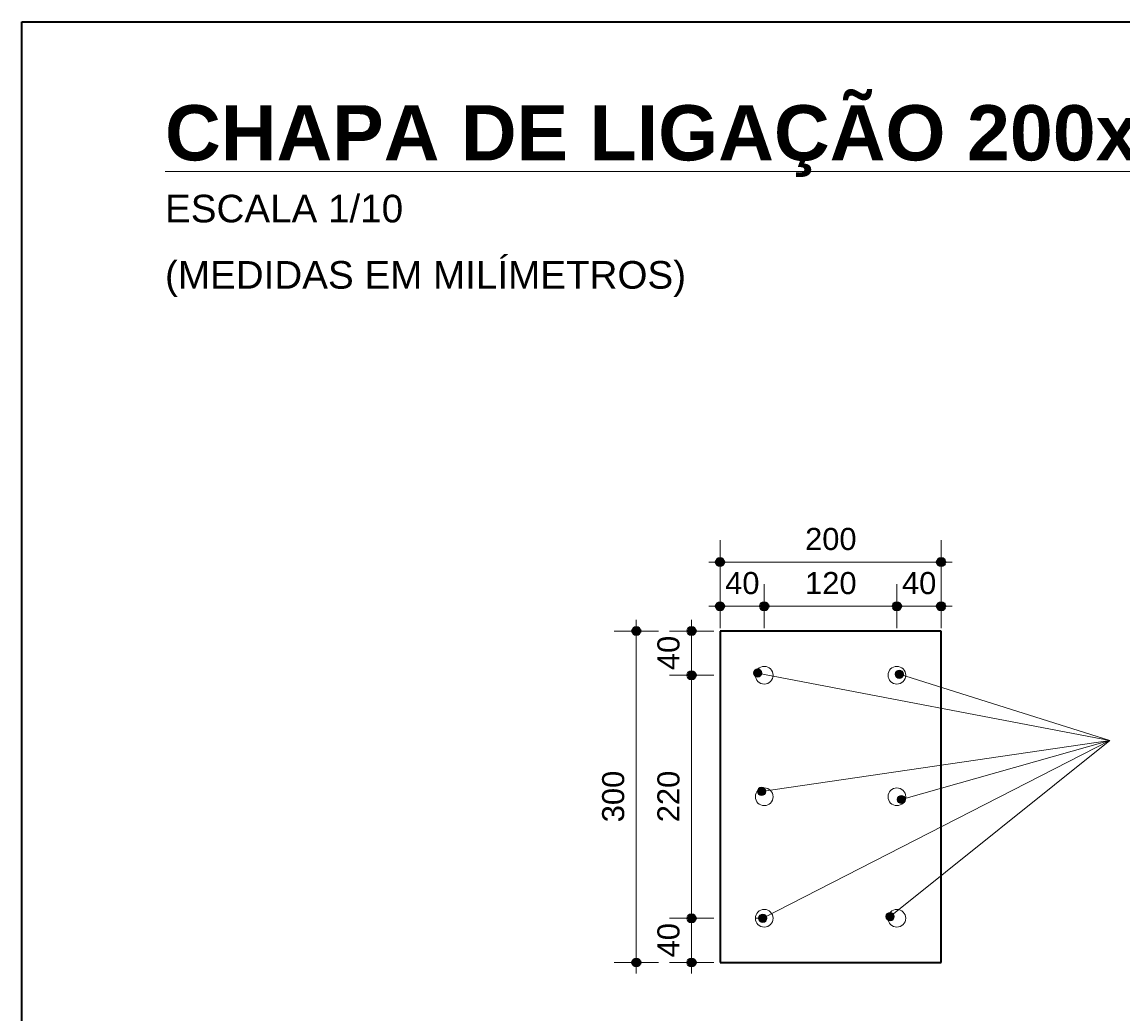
# Model space of a CAD drawing. Header units: metres. Extents: x 103.3 to 155.6, y 2.9 to 38.9.
# Tile 5 of 8: x 103.3 to 104.3, y 38 to 38.9. Entities that reach past the tile are written whole.
import ezdxf

# ---------------------------------------------------------------- set-up
doc = ezdxf.new("R2010")
doc.units = ezdxf.units.M
doc.linetypes.add('Projeção', pattern=[0.003969, 0.002381, -0.001587])
for name, color, linetype, lineweight in [('A-ANNO-DIMS', 7, 'Continuous', 9), ('A-ANNO-DIMS-10', 7, 'Continuous', 9), ('A-DETL-MEDM', 7, 'Continuous', 35), ('A-DETL-THIN', 7, 'Continuous', 18), ('A-FLOR-OVHD', 7, 'Projeção', 18), ('G-ANNO-TEXT', 7, 'Continuous', 9)]:
    doc.layers.add(name, color=color, linetype=linetype, lineweight=lineweight)
doc.styles.add('Arial', font='arial.ttf', dxfattribs={"height": 0.025})
doc.styles.add('Arial_1', font='arial.ttf', dxfattribs={"height": 0.02})
doc.styles.add('Arial_B', font='arialbd.ttf', dxfattribs={"height": 0.05})
doc.dimstyles.new('Linear_-_3_mm_em_mm_2_DIGITOS', dxfattribs={"dimscale": 0.3048, "dimtxt": 0.020405, "dimasz": 0.098425, "dimexe": 0.065617, "dimexo": 0.0625, "dimgap": 0.016404, "dimtad": 1, "dimlfac": 1000, "dimrnd": 0.01, "dimdsep": 46, "dimtxsty": 'Arial_1', "dimblk1": 'DOTSMALL', "dimblk2": 'DOTSMALL', "dimsah": 1, "dimcen": 0.09, "dimdle": 0.032808, "dimazin": 0, "dimtfac": 1, "dimtdec": 4, "dimtix": 1, "dimtmove": 0, "dimatfit": 3, "dimfxl": 0.065617, "dimfxlon": 1, "dimtvp": 1, "dimtolj": 1, "dimtzin": 0, "dimarcsym": 2})

# ---------------------------------------------------------------- blocks, each defined once
blk = doc.blocks.new('DIMBLOCK5-CHAPA DE BASE')
at = {"layer": 'A-ANNO-DIMS-10', "lineweight": 35, "transparency": 16777216}
h = blk.add_hatch(color=256, dxfattribs=at)
edge = h.paths.add_edge_path()
edge.add_arc((103.88067, 38.30582), 0.00375, 0, 360)
h = blk.add_hatch(color=256, dxfattribs=at)
edge = h.paths.add_edge_path()
edge.add_arc((103.88067, 38.00582), 0.00375, 0, 360)
at = {"layer": 'A-ANNO-DIMS-10', "transparency": 16777216}
for p, q in [((103.88067, 38.31582), (103.88067, 37.99582)), ((103.88067, 38.30582), (103.86067, 38.30582)), ((103.88067, 38.30582), (103.90067, 38.30582)), ((103.88067, 38.00582), (103.86067, 38.00582)), ((103.88067, 38.00582), (103.90067, 38.00582))]:
    blk.add_line(p, q, dxfattribs=at)
at = {"layer": 'A-ANNO-DIMS-10', "lineweight": 35, "transparency": 16777216}
for centre in [(103.88067, 38.30582), (103.88067, 38.00582)]:
    blk.add_circle(centre, 0.00375, dxfattribs=at)
at = {"layer": 'A-ANNO-DIMS-10', "color": 0, "transparency": 16777216, "insert": (103.8497, 38.13275), "char_height": 0.02, "width": 0.0553765, "attachment_point": 1, "rotation": 90, "line_spacing_factor": 0.941778, "style": 'Arial_1'}
blk.add_mtext('300', dxfattribs=at)
blk = doc.blocks.new('_DotSmall')
at = {"color": 0, "linetype": 'ByBlock', "const_width": 0.5}
blk.add_lwpolyline([(-0.0625, 0, 1), (0.0625, 0, 1)], format="xyb", close=True, dxfattribs=at)
blk = doc.blocks.new('DIMBLOCK6-CHAPA DE BASE')
at = {"layer": 'A-ANNO-DIMS-10', "lineweight": 35, "transparency": 16777216}
h = blk.add_hatch(color=256, dxfattribs=at)
edge = h.paths.add_edge_path()
edge.add_arc((103.95642, 38.36818), 0.00375, 0, 360)
h = blk.add_hatch(color=256, dxfattribs=at)
edge = h.paths.add_edge_path()
edge.add_arc((104.15642, 38.36818), 0.00375, 0, 360)
at = {"layer": 'A-ANNO-DIMS-10', "transparency": 16777216}
for p, q in [((103.95642, 38.36818), (103.95642, 38.38818)), ((104.15642, 38.36818), (104.15642, 38.38818)), ((103.94642, 38.36818), (104.16642, 38.36818)), ((103.95642, 38.36818), (103.95642, 38.34818)), ((104.15642, 38.36818), (104.15642, 38.34818))]:
    blk.add_line(p, q, dxfattribs=at)
at = {"layer": 'A-ANNO-DIMS-10', "lineweight": 35, "transparency": 16777216}
for centre in [(103.95642, 38.36818), (104.15642, 38.36818)]:
    blk.add_circle(centre, 0.00375, dxfattribs=at)
at = {"layer": 'A-ANNO-DIMS-10', "color": 0, "transparency": 16777216, "insert": (104.03335, 38.39914), "char_height": 0.02, "width": 0.0553765, "attachment_point": 1, "line_spacing_factor": 0.941778, "style": 'Arial_1'}
blk.add_mtext('200', dxfattribs=at)
blk = doc.blocks.new('DIMBLOCK7-CHAPA DE BASE')
at = {"layer": 'A-ANNO-DIMS-10', "lineweight": 35, "transparency": 16777216}
h = blk.add_hatch(color=256, dxfattribs=at)
edge = h.paths.add_edge_path()
edge.add_arc((103.95642, 38.32826), 0.00375, 0, 360)
h = blk.add_hatch(color=256, dxfattribs=at)
edge = h.paths.add_edge_path()
edge.add_arc((103.99642, 38.32826), 0.00375, 0, 360)
at = {"layer": 'A-ANNO-DIMS-10', "transparency": 16777216}
for p, q in [((103.95642, 38.32826), (103.95642, 38.34826)), ((103.99642, 38.32826), (103.99642, 38.34826)), ((103.94642, 38.32826), (103.99642, 38.32826)), ((103.95642, 38.32826), (103.95642, 38.30826)), ((103.99642, 38.32826), (103.99642, 38.30826))]:
    blk.add_line(p, q, dxfattribs=at)
at = {"layer": 'A-ANNO-DIMS-10', "lineweight": 35, "transparency": 16777216}
for centre in [(103.95642, 38.32826), (103.99642, 38.32826)]:
    blk.add_circle(centre, 0.00375, dxfattribs=at)
at = {"layer": 'A-ANNO-DIMS-10', "color": 0, "transparency": 16777216, "insert": (103.96104, 38.35923), "char_height": 0.02, "width": 0.0369177, "attachment_point": 1, "line_spacing_factor": 0.941778, "style": 'Arial_1'}
blk.add_mtext('40', dxfattribs=at)
blk = doc.blocks.new('DIMBLOCK8-CHAPA DE BASE')
at = {"layer": 'A-ANNO-DIMS-10', "lineweight": 35, "transparency": 16777216}
h = blk.add_hatch(color=256, dxfattribs=at)
edge = h.paths.add_edge_path()
edge.add_arc((103.99642, 38.32826), 0.00375, 0, 360)
h = blk.add_hatch(color=256, dxfattribs=at)
edge = h.paths.add_edge_path()
edge.add_arc((104.11642, 38.32826), 0.00375, 0, 360)
at = {"layer": 'A-ANNO-DIMS-10', "transparency": 16777216}
for p, q in [((103.99642, 38.32826), (103.99642, 38.34826)), ((104.11642, 38.32826), (104.11642, 38.34826)), ((103.99642, 38.32826), (104.11642, 38.32826)), ((103.99642, 38.32826), (103.99642, 38.30826)), ((104.11642, 38.32826), (104.11642, 38.30826))]:
    blk.add_line(p, q, dxfattribs=at)
at = {"layer": 'A-ANNO-DIMS-10', "lineweight": 35, "transparency": 16777216}
for centre in [(103.99642, 38.32826), (104.11642, 38.32826)]:
    blk.add_circle(centre, 0.00375, dxfattribs=at)
at = {"layer": 'A-ANNO-DIMS-10', "color": 0, "transparency": 16777216, "insert": (104.03335, 38.35923), "char_height": 0.02, "width": 0.0553765, "attachment_point": 1, "line_spacing_factor": 0.941778, "style": 'Arial_1'}
blk.add_mtext('120', dxfattribs=at)
blk = doc.blocks.new('DIMBLOCK9-CHAPA DE BASE')
at = {"layer": 'A-ANNO-DIMS-10', "lineweight": 35, "transparency": 16777216}
h = blk.add_hatch(color=256, dxfattribs=at)
edge = h.paths.add_edge_path()
edge.add_arc((104.11642, 38.32826), 0.00375, 0, 360)
h = blk.add_hatch(color=256, dxfattribs=at)
edge = h.paths.add_edge_path()
edge.add_arc((104.15642, 38.32826), 0.00375, 0, 360)
at = {"layer": 'A-ANNO-DIMS-10', "transparency": 16777216}
for p, q in [((104.11642, 38.32826), (104.11642, 38.34826)), ((104.15642, 38.32826), (104.15642, 38.34826)), ((104.11642, 38.32826), (104.16642, 38.32826)), ((104.11642, 38.32826), (104.11642, 38.30826)), ((104.15642, 38.32826), (104.15642, 38.30826))]:
    blk.add_line(p, q, dxfattribs=at)
at = {"layer": 'A-ANNO-DIMS-10', "lineweight": 35, "transparency": 16777216}
for centre in [(104.11642, 38.32826), (104.15642, 38.32826)]:
    blk.add_circle(centre, 0.00375, dxfattribs=at)
at = {"layer": 'A-ANNO-DIMS-10', "color": 0, "transparency": 16777216, "insert": (104.12104, 38.35923), "char_height": 0.02, "width": 0.0369177, "attachment_point": 1, "line_spacing_factor": 0.941778, "style": 'Arial_1'}
blk.add_mtext('40', dxfattribs=at)
blk = doc.blocks.new('DIMBLOCK10-CHAPA DE BASE')
at = {"layer": 'A-ANNO-DIMS-10', "lineweight": 35, "transparency": 16777216}
h = blk.add_hatch(color=256, dxfattribs=at)
edge = h.paths.add_edge_path()
edge.add_arc((103.93067, 38.30582), 0.00375, 0, 360)
h = blk.add_hatch(color=256, dxfattribs=at)
edge = h.paths.add_edge_path()
edge.add_arc((103.93067, 38.26582), 0.00375, 0, 360)
at = {"layer": 'A-ANNO-DIMS-10', "transparency": 16777216}
for p, q in [((103.93067, 38.31582), (103.93067, 38.26582)), ((103.93067, 38.30582), (103.91067, 38.30582)), ((103.93067, 38.30582), (103.95067, 38.30582)), ((103.93067, 38.26582), (103.91067, 38.26582)), ((103.93067, 38.26582), (103.95067, 38.26582))]:
    blk.add_line(p, q, dxfattribs=at)
at = {"layer": 'A-ANNO-DIMS-10', "lineweight": 35, "transparency": 16777216}
for centre in [(103.93067, 38.30582), (103.93067, 38.26582)]:
    blk.add_circle(centre, 0.00375, dxfattribs=at)
at = {"layer": 'A-ANNO-DIMS-10', "color": 0, "transparency": 16777216, "insert": (103.8997, 38.27044), "char_height": 0.02, "width": 0.0369177, "attachment_point": 1, "rotation": 90, "line_spacing_factor": 0.941778, "style": 'Arial_1'}
blk.add_mtext('40', dxfattribs=at)
blk = doc.blocks.new('DIMBLOCK11-CHAPA DE BASE')
at = {"layer": 'A-ANNO-DIMS-10', "lineweight": 35, "transparency": 16777216}
h = blk.add_hatch(color=256, dxfattribs=at)
edge = h.paths.add_edge_path()
edge.add_arc((103.93067, 38.26582), 0.00375, 0, 360)
h = blk.add_hatch(color=256, dxfattribs=at)
edge = h.paths.add_edge_path()
edge.add_arc((103.93067, 38.04582), 0.00375, 0, 360)
at = {"layer": 'A-ANNO-DIMS-10', "transparency": 16777216}
for p, q in [((103.93067, 38.26582), (103.91067, 38.26582)), ((103.93067, 38.26582), (103.93067, 38.04582)), ((103.93067, 38.26582), (103.95067, 38.26582)), ((103.93067, 38.04582), (103.91067, 38.04582)), ((103.93067, 38.04582), (103.95067, 38.04582))]:
    blk.add_line(p, q, dxfattribs=at)
at = {"layer": 'A-ANNO-DIMS-10', "lineweight": 35, "transparency": 16777216}
for centre in [(103.93067, 38.26582), (103.93067, 38.04582)]:
    blk.add_circle(centre, 0.00375, dxfattribs=at)
at = {"layer": 'A-ANNO-DIMS-10', "color": 0, "transparency": 16777216, "insert": (103.8997, 38.13275), "char_height": 0.02, "width": 0.0553765, "attachment_point": 1, "rotation": 90, "line_spacing_factor": 0.941778, "style": 'Arial_1'}
blk.add_mtext('220', dxfattribs=at)
blk = doc.blocks.new('DIMBLOCK12-CHAPA DE BASE')
at = {"layer": 'A-ANNO-DIMS-10', "lineweight": 35, "transparency": 16777216}
h = blk.add_hatch(color=256, dxfattribs=at)
edge = h.paths.add_edge_path()
edge.add_arc((103.93067, 38.04582), 0.00375, 0, 360)
h = blk.add_hatch(color=256, dxfattribs=at)
edge = h.paths.add_edge_path()
edge.add_arc((103.93067, 38.00582), 0.00375, 0, 360)
at = {"layer": 'A-ANNO-DIMS-10', "transparency": 16777216}
for p, q in [((103.93067, 38.04582), (103.91067, 38.04582)), ((103.93067, 38.04582), (103.93067, 37.99582)), ((103.93067, 38.04582), (103.95067, 38.04582)), ((103.93067, 38.00582), (103.91067, 38.00582)), ((103.93067, 38.00582), (103.95067, 38.00582))]:
    blk.add_line(p, q, dxfattribs=at)
at = {"layer": 'A-ANNO-DIMS-10', "lineweight": 35, "transparency": 16777216}
for centre in [(103.93067, 38.04582), (103.93067, 38.00582)]:
    blk.add_circle(centre, 0.00375, dxfattribs=at)
at = {"layer": 'A-ANNO-DIMS-10', "color": 0, "transparency": 16777216, "insert": (103.8997, 38.01044), "char_height": 0.02, "width": 0.0369177, "attachment_point": 1, "rotation": 90, "line_spacing_factor": 0.941778, "style": 'Arial_1'}
blk.add_mtext('40', dxfattribs=at)

msp = doc.modelspace()

# ---------------------------------------------------------------- hatches: boundary and pattern name
at = {"layer": 'G-ANNO-TEXT'}
h = msp.add_hatch(color=256, dxfattribs=at)
edge = h.paths.add_edge_path()
edge.add_arc((103.99045, 38.267788), 0.00375, 0, 360)
h = msp.add_hatch(color=256, dxfattribs=at)
edge = h.paths.add_edge_path()
edge.add_arc((104.118673, 38.266693), 0.00375, 0, 360)
h = msp.add_hatch(color=256, dxfattribs=at)
edge = h.paths.add_edge_path()
edge.add_arc((103.993989, 38.160674), 0.00375, 0, 360)
h = msp.add_hatch(color=256, dxfattribs=at)
edge = h.paths.add_edge_path()
edge.add_arc((104.120477, 38.153344), 0.00375, 0, 360)
h = msp.add_hatch(color=256, dxfattribs=at)
edge = h.paths.add_edge_path()
edge.add_arc((104.110332, 38.047422), 0.00375, 0, 360)
h = msp.add_hatch(color=256, dxfattribs=at)
edge = h.paths.add_edge_path()
edge.add_arc((103.995113, 38.045911), 0.00375, 0, 360)

# ---------------------------------------------------------------- linework, layer by layer
at = {"layer": 'A-DETL-MEDM'}
for p, q in [((103.324812, 38.85701), (106.856423, 38.85701)), ((103.324812, 37.063236), (103.324812, 38.85701)), ((103.956423, 38.305824), (103.956423, 38.005824)), ((104.156423, 38.305824), (103.956423, 38.305824)), ((104.156423, 38.005824), (104.156423, 38.305824)), ((103.956423, 38.005824), (104.156423, 38.005824))]:
    msp.add_line(p, q, dxfattribs=at)
at = {"layer": 'A-DETL-THIN'}
for centre in [(103.996423, 38.265824), (104.116423, 38.265824), (103.996423, 38.155824), (104.116423, 38.155824), (103.996423, 38.045824), (104.116423, 38.045824)]:
    msp.add_circle(centre, 0.008, dxfattribs=at)
at = {"layer": 'A-FLOR-OVHD'}
msp.add_line((103.988423, 38.045824), (103.991585, 38.045824), dxfattribs=at)
at = {"layer": 'G-ANNO-TEXT'}
for p in [(103.99045, 38.267788), (104.118673, 38.266693), (103.993989, 38.160674), (103.995113, 38.045911), (104.110332, 38.047422), (104.120477, 38.153344)]:
    msp.add_line(p, (104.309179, 38.20669), dxfattribs=at)
for centre in [(103.99045, 38.267788), (104.118673, 38.266693), (103.993989, 38.160674), (104.120477, 38.153344), (104.110332, 38.047422), (103.995113, 38.045911)]:
    msp.add_circle(centre, 0.00375, dxfattribs=at)

# ---------------------------------------------------------------- texts
at = {"layer": 'G-ANNO-TEXT', "attachment_point": 1}
for s, insert, char_height, width, style in [('\\LCHAPA DE LIGAÇÃO 200x300x16 mm - (x10)', (103.454213, 38.781727), 0.05, 1.81582219, 'Arial_B'), ('ESCALA 1/10', (103.454213, 38.700664), 0.025, 0.25974675, 'Arial'), ('(MEDIDAS EM MILÍMETROS)', (103.454213, 38.640664), 0.025, 0.56919812, 'Arial')]:
    msp.add_mtext(s, dxfattribs=dict(at, insert=insert, char_height=char_height, width=width, style=style))

# ---------------------------------------------------------------- dimensions: what is measured, and where the dimension line sits
at = {"layer": 'A-ANNO-DIMS'}
for base, p1, p2, override, picture, middle in [((104.156423, 38.36818), (103.956423, 38.34818), (104.156423, 38.34818), {"dimpost": '<>', "dimfxl": 0.2}, 'DIMBLOCK6-CHAPA DE BASE', (104.056423, 38.383391)), ((103.996423, 38.328263), (103.956423, 38.308263), (103.996423, 38.308263), {"dimpost": '<>', "dimfxl": 0.04}, 'DIMBLOCK7-CHAPA DE BASE', (103.976423, 38.343474)), ((104.116423, 38.328263), (103.996423, 38.308263), (104.116423, 38.308263), {"dimpost": '<>', "dimfxl": 0.12}, 'DIMBLOCK8-CHAPA DE BASE', (104.056423, 38.343474)), ((104.156423, 38.328263), (104.116423, 38.308263), (104.156423, 38.308263), {"dimpost": '<>', "dimfxl": 0.04}, 'DIMBLOCK9-CHAPA DE BASE', (104.136423, 38.343474))]:
    dim = msp.add_linear_dim(base=base, p1=p1, p2=p2, dimstyle='Linear_-_3_mm_em_mm_2_DIGITOS', override=override, dxfattribs=at)
    dim.commit()
    dim.dimension.update_dxf_attribs({"geometry": picture, "text_midpoint": middle})
for base, p1, p2, override, picture, middle in [((103.880668, 38.005824), (103.900668, 38.305824), (103.900668, 38.005824), {"dimpost": '<>', "dimfxl": 0.3}, 'DIMBLOCK5-CHAPA DE BASE', (103.86545, 38.155824)), ((103.930668, 38.265824), (103.950668, 38.305824), (103.950668, 38.265824), {"dimpost": '<>', "dimfxl": 0.04}, 'DIMBLOCK10-CHAPA DE BASE', (103.915456, 38.285824)), ((103.930668, 38.045824), (103.950668, 38.265824), (103.950668, 38.045824), {"dimpost": '<>', "dimfxl": 0.22}, 'DIMBLOCK11-CHAPA DE BASE', (103.915456, 38.155824)), ((103.930668, 38.005824), (103.950668, 38.045824), (103.950668, 38.005824), {"dimpost": '<>', "dimfxl": 0.04}, 'DIMBLOCK12-CHAPA DE BASE', (103.915456, 38.025824))]:
    dim = msp.add_linear_dim(base=base, p1=p1, p2=p2, angle=90, dimstyle='Linear_-_3_mm_em_mm_2_DIGITOS', override=override, dxfattribs=at)
    dim.commit()
    dim.dimension.update_dxf_attribs({"geometry": picture, "text_midpoint": middle})

doc.saveas('drawing.dxf')
